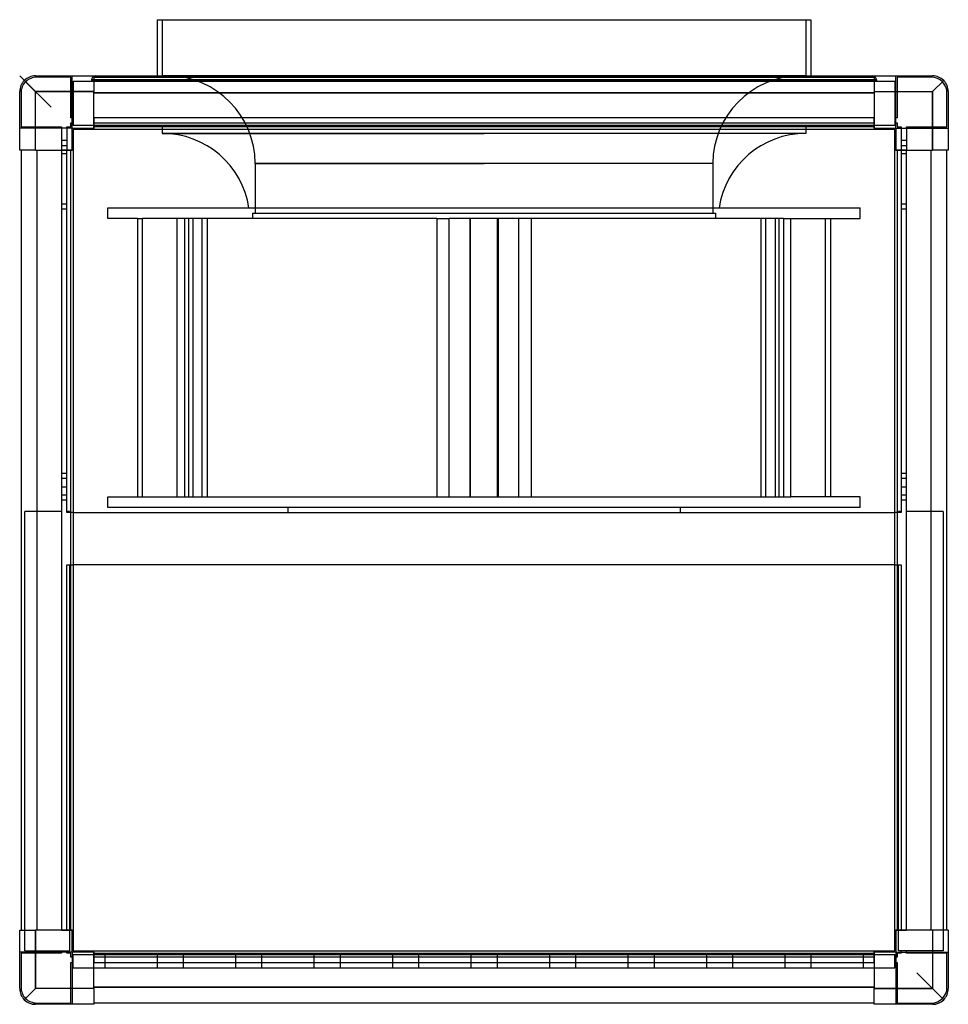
# Model space of a CAD drawing. Header units: millimetres. Extents: x -355 to 355, y -355 to 398.
import ezdxf

# ---------------------------------------------------------------- set-up
doc = ezdxf.new("R2010")
doc.units = ezdxf.units.MM
doc.layers.add('HIDDEN', color=7, linetype='Continuous')
doc.layers.add('THICK', color=7, linetype='Continuous')

msp = doc.modelspace()

# ---------------------------------------------------------------- linework, layer by layer
at = {"layer": 'HIDDEN'}
for p, q in [((-246, 398), (-246, 355)), ((246, 398), (246, 355)), ((-355, 355), (-343, 343)), ((-343, 355), (-343, 355)), ((-343, 355), (-343, 355)), ((-342, 354), (-342, 354)), ((-316, 354), (-342, 354)), ((-316, 354), (-316, 354)), ((-316, 323), (-316, 354)), ((-315, 355), (-315, 355)), ((-315, 315), (-315, 355)), ((-315, 355), (-315, 355)), ((-298.2, 355), (-298.2, 355)), ((-298.2, 355), (-298.2, 355)), ((-298.2, 354), (-298.2, 354)), ((-298.2, 354), (-298.2, 354)), ((0, 355), (-246, 355)), ((246, 355), (0, 355)), ((298.2, 355), (298.2, 355)), ((298.2, 355), (298.2, 355)), ((298.2, 354), (298.2, 354)), ((298.2, 354), (298.2, 354)), ((315, 355), (315, 355)), ((315, 355), (315, 355)), ((315, 315), (315, 355)), ((316, 354), (316, 354)), ((342, 354), (316, 354)), ((316, 354), (316, 323)), ((342, 354), (342, 354)), ((343, 355), (343, 355)), ((343, 355), (343, 355)), ((-314, 351), (314, 351)), ((-314, 351), (-314, 317)), ((-314, 351), (-314, 351)), ((0, 352), (-300, 352)), ((-300, 352), (0, 352)), ((-300, 352), (-300, 351)), ((300, 352), (0, 352)), ((0, 352), (300, 352)), ((300, 352), (300, 351)), ((314, 351), (314, 351)), ((314, 351), (314, 317)), ((351.49, 351.49), (343, 343)), ((-355, 343), (-355, 343)), ((-355, 343), (-355, 343)), ((-354, 342), (-354, 342)), ((-354, 342), (-354, 316)), ((-343, 298.2), (-343, 343)), ((-343, 343), (-298.2, 343)), ((298.2, 342), (-298.2, 342)), ((298.2, 343), (343, 343)), ((343, 343), (343, 298.2)), ((354, 342), (354, 342)), ((354, 316), (354, 342)), ((355, 343), (355, 343)), ((355, 343), (355, 343)), ((-316, 323), (-316, 323)), ((-315, 323), (-316, 323)), ((-316, 319), (-315, 319)), ((-316, 319), (-316, 319)), ((-316, 316), (-316, 319)), ((-315, 323), (-314, 323)), ((-314, 319), (-315, 319)), ((-314, 323), (-314, 323)), ((-314, 319), (-314, 319)), ((314, 317), (-314, 317)), ((-314, 317), (-314, 317)), ((-298.2, 323), (-298.2, 323)), ((-298.2, 323), (-298.2, 319)), ((-298.2, 323), (-298.2, 323)), ((-298.2, 323), (-298.2, 323)), ((298.2, 323), (-298.2, 323)), ((-298.2, 323), (-298.2, 323)), ((-298.2, 319), (-298.2, 319)), ((-298.2, 319), (-298.2, 319)), ((-298.2, 319), (-298.2, 319)), ((-298.2, 319), (298.2, 319)), ((-298.2, 319), (-298.2, 319)), ((-298.2, 319), (-298.2, 316)), ((-246, 317), (-246, 311)), ((246, 317), (246, 311)), ((298.2, 323), (298.2, 323)), ((298.2, 323), (298.2, 323)), ((298.2, 323), (298.2, 323)), ((298.2, 323), (298.2, 323)), ((298.2, 319), (298.2, 323)), ((298.2, 319), (298.2, 319)), ((298.2, 319), (298.2, 319)), ((298.2, 319), (298.2, 319)), ((298.2, 319), (298.2, 319)), ((298.2, 316), (298.2, 319)), ((314, 323), (314, 323)), ((314, 323), (315, 323)), ((314, 319), (314, 319)), ((315, 319), (314, 319)), ((314, 317), (314, 317)), ((316, 323), (315, 323)), ((315, 319), (316, 319)), ((316, 323), (316, 323)), ((316, 319), (316, 319)), ((316, 319), (316, 316)), ((-355, 315), (-355, 315)), ((-315, 315), (-355, 315)), ((-355, 315), (-355, 315)), ((-354, 316), (-354, 316)), ((-354, 316), (-323, 316)), ((-323, 316), (-323, 315)), ((-323, 316), (-323, 316)), ((-323, 315), (-323, 298.2)), ((-319, 316), (-319, 316)), ((-319, 315), (-319, 316)), ((-319, 316), (-316, 316)), ((-319, 315), (-319, 298.2)), ((-316, 316), (-316, 316)), ((-315, 315), (-315, 315)), ((-315, 315), (-315, 315)), ((-315, 315), (-315, 315)), ((-315, 315), (-315, 315)), ((-314, 314), (-314, 314)), ((-314, 314), (-314, 314)), ((-298.2, 316), (-298.2, 315)), ((-298.2, 316), (-298.2, 316)), ((-298.2, 316), (-298.2, 316)), ((-298.2, 316), (-298.2, 316)), ((-298.2, 316), (-298.2, 316)), ((-298.2, 315), (-298.2, 315)), ((-298.2, 315), (-298.2, 315)), ((-298.2, 315), (-298.2, 315)), ((-298.2, 315), (-298.2, 315)), ((-298.2, 315), (-298.2, 315)), ((-298.2, 315), (-298.2, 315)), ((-298.2, 314), (-298.2, 314)), ((-298.2, 314), (-298.2, 314)), ((0, 311), (-246, 311)), ((-246, 311), (0, 311)), ((246, 311), (0, 311)), ((298.2, 315), (298.2, 316)), ((298.2, 316), (298.2, 316)), ((298.2, 316), (298.2, 316)), ((298.2, 316), (298.2, 316)), ((298.2, 316), (298.2, 316)), ((298.2, 315), (298.2, 315)), ((298.2, 315), (298.2, 315)), ((298.2, 315), (298.2, 315)), ((298.2, 315), (298.2, 315)), ((298.2, 315), (298.2, 315)), ((298.2, 315), (298.2, 315)), ((298.2, 314), (298.2, 314)), ((298.2, 314), (298.2, 314)), ((314, 314), (314, 314)), ((314, 314), (314, 314)), ((315, 315), (355, 315)), ((315, 315), (315, 315)), ((315, 315), (315, 315)), ((315, 315), (315, 315)), ((315, 315), (315, 315)), ((316, 316), (316, 316)), ((316, 316), (319, 316)), ((319, 316), (319, 315)), ((319, 316), (319, 316)), ((319, 315), (319, 298.2)), ((323, 316), (323, 316)), ((323, 315), (323, 316)), ((323, 316), (354, 316)), ((323, 315), (323, 298.2)), ((354, 316), (354, 316)), ((355, 315), (355, 315)), ((355, 315), (355, 315)), ((-319, 305.5), (-323, 305.5)), ((-319, 305.5), (-323, 305.5)), ((-319, 305.5), (-323, 305.5)), ((-319, 305.5), (-323, 305.5)), ((-319, 301.5), (-323, 301.5)), ((-319, 301.5), (-323, 301.5)), ((-319, 301.5), (-323, 301.5)), ((-319, 301.5), (-323, 301.5)), ((323, 305.5), (319, 305.5)), ((323, 305.5), (319, 305.5)), ((323, 305.5), (319, 305.5)), ((323, 305.5), (319, 305.5)), ((323, 301.5), (319, 301.5)), ((323, 301.5), (319, 301.5)), ((323, 301.5), (319, 301.5)), ((323, 301.5), (319, 301.5)), ((-355, 298.2), (-355, 298.2)), ((-355, 298.2), (-355, 298.2)), ((-354, 298.2), (-354, 298.2)), ((-354, 298.2), (-354, 298.2)), ((-342, 298.2), (-342, -298.2)), ((-323, 298.2), (-323, -298.2)), ((-323, 298.2), (-323, 298.2)), ((-323, 298.2), (-323, 298.2)), ((-323, 298.2), (-323, 298.2)), ((-323, 298.2), (-323, 298.2)), ((-319, 298.2), (-323, 298.2)), ((-319, 295.5), (-323, 295.5)), ((-323, 295.5), (-323, 295.5)), ((-319, 21), (-319, 298.2)), ((-316, 298.2), (-319, 298.2)), ((-319, 298.2), (-319, 298.2)), ((-319, 298.2), (-319, 298.2)), ((-319, 298.2), (-319, 298.2)), ((-319, 298.2), (-319, 298.2)), ((-319, 295.5), (-319, 295.5)), ((-315, 298.2), (-316, 298.2)), ((-316, 298.2), (-316, 298.2)), ((-316, 298.2), (-316, 298.2)), ((-316, 298.2), (-316, 298.2)), ((-316, 298.2), (-316, 298.2)), ((-315, 298.2), (-315, 298.2)), ((-315, 298.2), (-315, 298.2)), ((-315, 298.2), (-315, 298.2)), ((-315, 298.2), (-315, 298.2)), ((-315, 298.2), (-315, 298.2)), ((-315, 298.2), (-315, 298.2)), ((-314, 298.2), (-314, 298.2)), ((-314, 298.2), (-314, 298.2)), ((314, 298.2), (314, 298.2)), ((314, 298.2), (314, 298.2)), ((316, 298.2), (315, 298.2)), ((315, 298.2), (315, 298.2)), ((315, 298.2), (315, 298.2)), ((315, 298.2), (315, 298.2)), ((315, 298.2), (315, 298.2)), ((315, 298.2), (315, 298.2)), ((315, 298.2), (315, 298.2)), ((316, 298.2), (316, 298.2)), ((319, 298.2), (316, 298.2)), ((316, 298.2), (316, 298.2)), ((316, 298.2), (316, 298.2)), ((316, 298.2), (316, 298.2)), ((323, 298.2), (319, 298.2)), ((319, 298.2), (319, 21)), ((319, 298.2), (319, 298.2)), ((319, 298.2), (319, 298.2)), ((319, 298.2), (319, 298.2)), ((319, 298.2), (319, 298.2)), ((323, 295.5), (319, 295.5)), ((319, 295.5), (319, 295.5)), ((323, 298.2), (323, 298.2)), ((323, 298.2), (323, 298.2)), ((323, 298.2), (323, 298.2)), ((323, 298.2), (323, 298.2)), ((323, -298.2), (323, 298.2)), ((323, 295.5), (323, 295.5)), ((342, -298.2), (342, 298.2)), ((354, 298.2), (354, 298.2)), ((354, 298.2), (354, 298.2)), ((355, 298.2), (355, 298.2)), ((355, 298.2), (355, 298.2)), ((0, 288.01), (-175, 288.01)), ((-175, 288.01), (0, 288.01)), ((-175, 288.01), (-175, 250)), ((175, 288.01), (0, 288.01)), ((175, 288.01), (175, 250)), ((-319, 257), (-323, 257)), ((-319, 257), (-323, 257)), ((323, 257), (319, 257)), ((323, 257), (319, 257)), ((-319, 253), (-323, 253)), ((-319, 253), (-323, 253)), ((-287.5, 254), (0, 254)), ((-287.5, 246), (-287.5, 254)), ((-177, 250), (0, 250)), ((-177, 250), (-177, 246)), ((0, 254), (287.5, 254)), ((0, 250), (177, 250)), ((177, 250), (177, 246)), ((287.5, 246), (287.5, 254)), ((323, 253), (319, 253)), ((323, 253), (319, 253)), ((-265, 246), (-287.5, 246)), ((-265, 246), (-265, 33)), ((-265, 246), (-260.54, 246)), ((-261.19, 33), (-261.19, 246)), ((-35.94, 246), (-261.19, 246)), ((-234.65, 33), (-234.65, 246)), ((-229.06, 246), (-229.06, 33)), ((-225.75, 33), (-225.75, 246)), ((-222.64, 246), (-222.64, 33)), ((-215.48, 33), (-215.48, 246)), ((-211.74, 246), (-211.74, 33)), ((-35.94, 246), (-35.94, 33)), ((-35.94, 246), (-26.54, 246)), ((-26.54, 33), (-26.54, 246)), ((0, 246), (-26.54, 246)), ((-10.9, 246), (-10.9, 33)), ((-10.28, 33), (-10.28, 246)), ((229.06, 246), (0, 246)), ((10.28, 33), (10.28, 246)), ((10.9, 246), (10.9, 33)), ((26.54, 33), (26.54, 246)), ((35.94, 246), (35.94, 33)), ((211.74, 246), (211.74, 33)), ((215.48, 33), (215.48, 246)), ((222.64, 246), (222.64, 33)), ((225.75, 33), (225.75, 246)), ((229.06, 246), (234.65, 246)), ((229.06, 246), (229.06, 33)), ((234.65, 246), (287.5, 246)), ((234.65, 33), (234.65, 246)), ((261.19, 33), (261.19, 246)), ((265, 246), (265, 33)), ((-319, 51), (-323, 51)), ((-319, 51), (-323, 51)), ((-319, 47), (-323, 47)), ((-319, 47), (-323, 47)), ((323, 51), (319, 51)), ((323, 51), (319, 51)), ((323, 47), (319, 47)), ((323, 47), (319, 47)), ((-323, 40.5), (-323, 40.5)), ((-319, 40.5), (-323, 40.5)), ((-319, 40.5), (-319, 40.5)), ((319, 40.5), (319, 40.5)), ((323, 40.5), (319, 40.5)), ((323, 40.5), (323, 40.5)), ((-319, 34.5), (-323, 34.5)), ((-319, 34.5), (-323, 34.5)), ((-319, 34.5), (-323, 34.5)), ((-319, 34.5), (-323, 34.5)), ((-319, 30.5), (-323, 30.5)), ((-319, 30.5), (-323, 30.5)), ((-319, 30.5), (-323, 30.5)), ((-319, 30.5), (-323, 30.5)), ((-287.5, 33), (-265, 33)), ((-287.5, 25), (-287.5, 33)), ((-265, 33), (-260.54, 33)), ((-261.19, 33), (-35.94, 33)), ((-35.94, 33), (-26.54, 33)), ((-26.54, 33), (0, 33)), ((0, 33), (229.06, 33)), ((229.06, 33), (234.65, 33)), ((287.5, 33), (234.65, 33)), ((287.5, 25), (287.5, 33)), ((323, 34.5), (319, 34.5)), ((323, 34.5), (319, 34.5)), ((323, 34.5), (319, 34.5)), ((323, 34.5), (319, 34.5)), ((323, 30.5), (319, 30.5)), ((323, 30.5), (319, 30.5)), ((323, 30.5), (319, 30.5)), ((323, 30.5), (319, 30.5)), ((0, 25), (-287.5, 25)), ((-150, 25), (-150, 21)), ((287.5, 25), (0, 25)), ((150, 25), (150, 21)), ((-323, 22), (-351, 22)), ((-351, 22), (-351, 22)), ((-351, -314), (-351, 22)), ((-323, 22), (-323, 22)), ((-319, 22), (-319, 22)), ((-317, 22), (-319, 22)), ((-319, 21), (-319, 21)), ((-319, 21), (-319, 21)), ((-316, 21), (-319, 21)), ((-317, 22), (-317, 22)), ((-317, 22), (-317, 21)), ((-317, 21), (-317, 21)), ((-316, 21), (-316, 21)), ((-316, 21), (-316, 21)), ((-314, 21), (-316, 21)), ((-314, 21), (-314, 21)), ((-314, 21), (314, 21)), ((-314, 21), (-314, 21)), ((314, 21), (314, 21)), ((314, 21), (314, 21)), ((316, 21), (314, 21)), ((316, 21), (316, 21)), ((319, 21), (316, 21)), ((316, 21), (316, 21)), ((319, 22), (317, 22)), ((317, 22), (317, 22)), ((317, 21), (317, 22)), ((317, 21), (317, 21)), ((319, 22), (319, 22)), ((319, 21), (319, 21)), ((319, 21), (319, 21)), ((351, 22), (323, 22)), ((323, 22), (323, 22)), ((351, 22), (351, -314)), ((351, 22), (351, 22)), ((-319, -19), (-316, -19)), ((-319, -19), (-319, -19)), ((-319, -19), (-319, -19)), ((-319, -298.2), (-319, -19)), ((-317, -19), (-317, -19)), ((-317, -19), (-317, -314)), ((-316, -19), (-314, -19)), ((-316, -19), (-316, -19)), ((-316, -19), (-316, -19)), ((-314, -19), (-314, -19)), ((314, -19), (-314, -19)), ((-314, -19), (-314, -19)), ((314, -19), (314, -19)), ((314, -19), (316, -19)), ((314, -19), (314, -19)), ((316, -19), (316, -19)), ((316, -19), (319, -19)), ((316, -19), (316, -19)), ((317, -19), (317, -19)), ((317, -314), (317, -19)), ((319, -19), (319, -19)), ((319, -19), (319, -19)), ((319, -19), (319, -298.2)), ((-355, -298.2), (-355, -298.2)), ((-355, -298.2), (-355, -298.2)), ((-354, -298.2), (-354, -298.2)), ((-354, -298.2), (-354, -298.2)), ((-343, -343), (-343, -298.2)), ((-323, -298.2), (-323, -298.2)), ((-323, -298.2), (-323, -298.2)), ((-323, -298.2), (-323, -298.2)), ((-323, -298.2), (-323, -298.2)), ((-323, -298.2), (-319, -298.2)), ((-319, -298.2), (-319, -298.2)), ((-319, -298.2), (-316, -298.2)), ((-319, -298.2), (-319, -298.2)), ((-319, -298.2), (-319, -298.2)), ((-319, -298.2), (-319, -298.2)), ((-316, -298.2), (-316, -298.2)), ((-316, -298.2), (-315, -298.2)), ((-316, -298.2), (-316, -298.2)), ((-316, -298.2), (-316, -298.2)), ((-316, -298.2), (-316, -298.2)), ((-315, -298.2), (-315, -298.2)), ((-315, -298.2), (-315, -298.2)), ((-315, -298.2), (-315, -298.2)), ((-315, -298.2), (-315, -298.2)), ((-315, -298.2), (-315, -298.2)), ((-315, -298.2), (-315, -298.2)), ((-314, -298.2), (-314, -298.2)), ((-314, -298.2), (-314, -298.2)), ((314, -298.2), (314, -298.2)), ((314, -298.2), (314, -298.2)), ((315, -298.2), (315, -298.2)), ((315, -298.2), (316, -298.2)), ((315, -298.2), (315, -298.2)), ((315, -298.2), (315, -298.2)), ((315, -298.2), (315, -298.2)), ((315, -298.2), (315, -298.2)), ((315, -298.2), (315, -298.2)), ((316, -298.2), (316, -298.2)), ((316, -298.2), (319, -298.2)), ((316, -298.2), (316, -298.2)), ((316, -298.2), (316, -298.2)), ((316, -298.2), (316, -298.2)), ((319, -298.2), (319, -298.2)), ((319, -298.2), (323, -298.2)), ((319, -298.2), (319, -298.2)), ((319, -298.2), (319, -298.2)), ((319, -298.2), (319, -298.2)), ((323, -298.2), (323, -298.2)), ((323, -298.2), (323, -298.2)), ((323, -298.2), (323, -298.2)), ((323, -298.2), (323, -298.2)), ((343, -298.2), (343, -343)), ((354, -298.2), (354, -298.2)), ((354, -298.2), (354, -298.2)), ((355, -298.2), (355, -298.2)), ((355, -298.2), (355, -298.2)), ((-355, -315), (-355, -315)), ((-315, -315), (-355, -315)), ((-355, -315), (-355, -315)), ((-354, -316), (-354, -316)), ((-354, -316), (-354, -342)), ((-323, -316), (-354, -316)), ((-351, -314), (-351, -314)), ((-351, -314), (-317, -314)), ((-323, -314), (-323, -314)), ((-323, -315), (-323, -314)), ((-323, -315), (-323, -316)), ((-323, -316), (-323, -316)), ((-319, -314), (-319, -314)), ((-319, -315), (-319, -314)), ((-319, -316), (-319, -315)), ((-319, -316), (-319, -316)), ((-316, -316), (-319, -316)), ((-317, -314), (-317, -314)), ((-316, -316), (-316, -316)), ((-316, -319), (-316, -316)), ((-315, -315), (-315, -355)), ((-315, -315), (-315, -315)), ((-315, -315), (-315, -315)), ((-315, -315), (-315, -315)), ((-315, -315), (-315, -315)), ((-314, -314), (-314, -314)), ((-314, -314), (-314, -314)), ((-298.2, -314), (-298.2, -314)), ((-298.2, -314), (-298.2, -314)), ((-298.2, -315), (-298.2, -315)), ((-298.2, -315), (-298.2, -315)), ((-298.2, -315), (-298.2, -316)), ((-298.2, -315), (-298.2, -315)), ((-298.2, -315), (-298.2, -315)), ((-298.2, -315), (-298.2, -315)), ((-298.2, -315), (-298.2, -315)), ((-298.2, -316), (-298.2, -316)), ((-298.2, -316), (-298.2, -319)), ((-298.2, -316), (-298.2, -316)), ((-298.2, -316), (-298.2, -316)), ((-298.2, -316), (-298.2, -316)), ((298.2, -314), (298.2, -314)), ((298.2, -314), (298.2, -314)), ((298.2, -316), (298.2, -315)), ((298.2, -315), (298.2, -315)), ((298.2, -315), (298.2, -315)), ((298.2, -315), (298.2, -315)), ((298.2, -315), (298.2, -315)), ((298.2, -315), (298.2, -315)), ((298.2, -315), (298.2, -315)), ((298.2, -316), (298.2, -316)), ((298.2, -319), (298.2, -316)), ((298.2, -316), (298.2, -316)), ((298.2, -316), (298.2, -316)), ((298.2, -316), (298.2, -316)), ((314, -314), (314, -314)), ((314, -314), (314, -314)), ((315, -315), (355, -315)), ((315, -315), (315, -315)), ((315, -315), (315, -315)), ((315, -315), (315, -355)), ((315, -315), (315, -315)), ((315, -315), (315, -315)), ((316, -316), (316, -316)), ((319, -316), (316, -316)), ((316, -316), (316, -319)), ((351, -314), (317, -314)), ((317, -314), (317, -314)), ((319, -314), (319, -314)), ((319, -315), (319, -314)), ((319, -315), (319, -316)), ((319, -316), (319, -316)), ((323, -314), (323, -314)), ((323, -315), (323, -314)), ((323, -316), (323, -315)), ((323, -316), (323, -316)), ((354, -316), (323, -316)), ((351, -314), (351, -314)), ((354, -316), (354, -316)), ((354, -342), (354, -316)), ((355, -315), (355, -315)), ((355, -315), (355, -315)), ((-316, -319), (-316, -319)), ((-315, -319), (-316, -319)), ((-316, -323), (-315, -323)), ((-316, -323), (-316, -323)), ((-316, -354), (-316, -323)), ((-315, -319), (-314, -319)), ((-314, -323), (-315, -323)), ((-314, -327), (-314, -317)), ((-314, -317), (-314, -317)), ((-314, -317), (314, -317)), ((-314, -319), (-314, -319)), ((-314, -323), (-314, -323)), ((-298.2, -319), (-298.2, -319)), ((-298.2, -319), (-298.2, -319)), ((298.2, -319), (-298.2, -319)), ((-298.2, -319), (-298.2, -319)), ((-298.2, -319), (-298.2, -319)), ((-298.2, -319), (-298.2, -323)), ((-298.2, -323), (-298.2, -323)), ((-298.2, -323), (-298.2, -323)), ((-298.2, -323), (-298.2, -323)), ((-298.2, -323), (298.2, -323)), ((-298.2, -323), (-298.2, -323)), ((-290, -317), (-290, -327)), ((-290, -317), (-290, -317)), ((-290, -317), (-290, -317)), ((-290, -317), (-290, -317)), ((-290, -317), (-290, -317)), ((-290, -317), (-290, -317)), ((-290, -317), (-290, -317)), ((-290, -317), (-290, -317)), ((-290, -317), (-290, -317)), ((-290, -317), (-290, -317)), ((-290, -317), (-290, -317)), ((-250, -317), (-250, -327)), ((-250, -317), (-250, -317)), ((-250, -317), (-250, -317)), ((-250, -317), (-250, -317)), ((-250, -317), (-250, -317)), ((-250, -317), (-250, -317)), ((-250, -317), (-250, -317)), ((-250, -317), (-250, -317)), ((-250, -317), (-250, -317)), ((-250, -317), (-250, -317)), ((-250, -317), (-250, -317)), ((-230, -317), (-230, -327)), ((-230, -317), (-230, -317)), ((-230, -317), (-230, -317)), ((-230, -317), (-230, -317)), ((-230, -317), (-230, -317)), ((-230, -317), (-230, -317)), ((-230, -317), (-230, -317)), ((-230, -317), (-230, -317)), ((-230, -317), (-230, -317)), ((-230, -317), (-230, -317)), ((-230, -317), (-230, -317)), ((-190, -317), (-190, -327)), ((-190, -317), (-190, -317)), ((-190, -317), (-190, -317)), ((-190, -317), (-190, -317)), ((-190, -317), (-190, -317)), ((-190, -317), (-190, -317)), ((-190, -317), (-190, -317)), ((-190, -317), (-190, -317)), ((-190, -317), (-190, -317)), ((-190, -317), (-190, -317)), ((-190, -317), (-190, -317)), ((-170, -317), (-170, -327)), ((-170, -317), (-170, -317)), ((-170, -317), (-170, -317)), ((-170, -317), (-170, -317)), ((-170, -317), (-170, -317)), ((-170, -317), (-170, -317)), ((-170, -317), (-170, -317)), ((-170, -317), (-170, -317)), ((-170, -317), (-170, -317)), ((-170, -317), (-170, -317)), ((-170, -317), (-170, -317)), ((-130, -317), (-130, -327)), ((-130, -317), (-130, -317)), ((-130, -317), (-130, -317)), ((-130, -317), (-130, -317)), ((-130, -317), (-130, -317)), ((-130, -317), (-130, -317)), ((-130, -317), (-130, -317)), ((-130, -317), (-130, -317)), ((-130, -317), (-130, -317)), ((-130, -317), (-130, -317)), ((-130, -317), (-130, -317)), ((-110, -317), (-110, -327)), ((-110, -317), (-110, -317)), ((-110, -317), (-110, -317)), ((-110, -317), (-110, -317)), ((-110, -317), (-110, -317)), ((-110, -317), (-110, -317)), ((-110, -317), (-110, -317)), ((-110, -317), (-110, -317)), ((-110, -317), (-110, -317)), ((-110, -317), (-110, -317)), ((-110, -317), (-110, -317)), ((-70, -317), (-70, -327)), ((-70, -317), (-70, -317)), ((-70, -317), (-70, -317)), ((-70, -317), (-70, -317)), ((-70, -317), (-70, -317)), ((-70, -317), (-70, -317)), ((-70, -317), (-70, -317)), ((-70, -317), (-70, -317)), ((-70, -317), (-70, -317)), ((-70, -317), (-70, -317)), ((-70, -317), (-70, -317)), ((-50, -317), (-50, -327)), ((-50, -317), (-50, -317)), ((-50, -317), (-50, -317)), ((-50, -317), (-50, -317)), ((-50, -317), (-50, -317)), ((-50, -317), (-50, -317)), ((-50, -317), (-50, -317)), ((-50, -317), (-50, -317)), ((-50, -317), (-50, -317)), ((-50, -317), (-50, -317)), ((-50, -317), (-50, -317)), ((-10, -317), (-10, -327)), ((-10, -317), (-10, -317)), ((-10, -317), (-10, -317)), ((-10, -317), (-10, -317)), ((-10, -317), (-10, -317)), ((-10, -317), (-10, -317)), ((-10, -317), (-10, -317)), ((-10, -317), (-10, -317)), ((-10, -317), (-10, -317)), ((-10, -317), (-10, -317)), ((-10, -317), (-10, -317)), ((10, -317), (10, -327)), ((10, -317), (10, -317)), ((10, -317), (10, -317)), ((10, -317), (10, -317)), ((10, -317), (10, -317)), ((10, -317), (10, -317)), ((10, -317), (10, -317)), ((10, -317), (10, -317)), ((10, -317), (10, -317)), ((10, -317), (10, -317)), ((10, -317), (10, -317)), ((50, -317), (50, -327)), ((50, -317), (50, -317)), ((50, -317), (50, -317)), ((50, -317), (50, -317)), ((50, -317), (50, -317)), ((50, -317), (50, -317)), ((50, -317), (50, -317)), ((50, -317), (50, -317)), ((50, -317), (50, -317)), ((50, -317), (50, -317)), ((50, -317), (50, -317)), ((70, -317), (70, -327)), ((70, -317), (70, -317)), ((70, -317), (70, -317)), ((70, -317), (70, -317)), ((70, -317), (70, -317)), ((70, -317), (70, -317)), ((70, -317), (70, -317)), ((70, -317), (70, -317)), ((70, -317), (70, -317)), ((70, -317), (70, -317)), ((70, -317), (70, -317)), ((110, -317), (110, -327)), ((110, -317), (110, -317)), ((110, -317), (110, -317)), ((110, -317), (110, -317)), ((110, -317), (110, -317)), ((110, -317), (110, -317)), ((110, -317), (110, -317)), ((110, -317), (110, -317)), ((110, -317), (110, -317)), ((110, -317), (110, -317)), ((110, -317), (110, -317)), ((130, -317), (130, -327)), ((130, -317), (130, -317)), ((130, -317), (130, -317)), ((130, -317), (130, -317)), ((130, -317), (130, -317)), ((130, -317), (130, -317)), ((130, -317), (130, -317)), ((130, -317), (130, -317)), ((130, -317), (130, -317)), ((130, -317), (130, -317)), ((130, -317), (130, -317)), ((170, -317), (170, -327)), ((170, -317), (170, -317)), ((170, -317), (170, -317)), ((170, -317), (170, -317)), ((170, -317), (170, -317)), ((170, -317), (170, -317)), ((170, -317), (170, -317)), ((170, -317), (170, -317)), ((170, -317), (170, -317)), ((170, -317), (170, -317)), ((170, -317), (170, -317)), ((190, -317), (190, -327)), ((190, -317), (190, -317)), ((190, -317), (190, -317)), ((190, -317), (190, -317)), ((190, -317), (190, -317)), ((190, -317), (190, -317)), ((190, -317), (190, -317)), ((190, -317), (190, -317)), ((190, -317), (190, -317)), ((190, -317), (190, -317)), ((190, -317), (190, -317)), ((230, -317), (230, -327)), ((230, -317), (230, -317)), ((230, -317), (230, -317)), ((230, -317), (230, -317)), ((230, -317), (230, -317)), ((230, -317), (230, -317)), ((230, -317), (230, -317)), ((230, -317), (230, -317)), ((230, -317), (230, -317)), ((230, -317), (230, -317)), ((230, -317), (230, -317)), ((250, -317), (250, -327)), ((250, -317), (250, -317)), ((250, -317), (250, -317)), ((250, -317), (250, -317)), ((250, -317), (250, -317)), ((250, -317), (250, -317)), ((250, -317), (250, -317)), ((250, -317), (250, -317)), ((250, -317), (250, -317)), ((250, -317), (250, -317)), ((250, -317), (250, -317)), ((290, -317), (290, -327)), ((290, -317), (290, -317)), ((290, -317), (290, -317)), ((290, -317), (290, -317)), ((290, -317), (290, -317)), ((290, -317), (290, -317)), ((290, -317), (290, -317)), ((290, -317), (290, -317)), ((290, -317), (290, -317)), ((290, -317), (290, -317)), ((290, -317), (290, -317)), ((298.2, -319), (298.2, -319)), ((298.2, -319), (298.2, -319)), ((298.2, -323), (298.2, -319)), ((298.2, -319), (298.2, -319)), ((298.2, -319), (298.2, -319)), ((298.2, -323), (298.2, -323)), ((298.2, -323), (298.2, -323)), ((298.2, -323), (298.2, -323)), ((298.2, -323), (298.2, -323)), ((314, -327), (314, -317)), ((314, -317), (314, -317)), ((314, -319), (314, -319)), ((314, -319), (315, -319)), ((314, -323), (314, -323)), ((315, -323), (314, -323)), ((316, -319), (315, -319)), ((315, -323), (316, -323)), ((316, -319), (316, -319)), ((316, -323), (316, -323)), ((316, -323), (316, -354)), ((-314, -327), (-314, -327)), ((-314, -327), (314, -327)), ((-290, -327), (-290, -327)), ((-290, -327), (-290, -327)), ((-290, -327), (-290, -327)), ((-290, -327), (-290, -327)), ((-290, -327), (-290, -327)), ((-290, -327), (-290, -327)), ((-290, -327), (-290, -327)), ((-290, -327), (-290, -327)), ((-290, -327), (-290, -327)), ((-290, -327), (-290, -327)), ((-250, -327), (-250, -327)), ((-250, -327), (-250, -327)), ((-250, -327), (-250, -327)), ((-250, -327), (-250, -327)), ((-250, -327), (-250, -327)), ((-250, -327), (-250, -327)), ((-250, -327), (-250, -327)), ((-250, -327), (-250, -327)), ((-250, -327), (-250, -327)), ((-250, -327), (-250, -327)), ((-230, -327), (-230, -327)), ((-230, -327), (-230, -327)), ((-230, -327), (-230, -327)), ((-230, -327), (-230, -327)), ((-230, -327), (-230, -327)), ((-230, -327), (-230, -327)), ((-230, -327), (-230, -327)), ((-230, -327), (-230, -327)), ((-230, -327), (-230, -327)), ((-230, -327), (-230, -327)), ((-190, -327), (-190, -327)), ((-190, -327), (-190, -327)), ((-190, -327), (-190, -327)), ((-190, -327), (-190, -327)), ((-190, -327), (-190, -327)), ((-190, -327), (-190, -327)), ((-190, -327), (-190, -327)), ((-190, -327), (-190, -327)), ((-190, -327), (-190, -327)), ((-190, -327), (-190, -327)), ((-170, -327), (-170, -327)), ((-170, -327), (-170, -327)), ((-170, -327), (-170, -327)), ((-170, -327), (-170, -327)), ((-170, -327), (-170, -327)), ((-170, -327), (-170, -327)), ((-170, -327), (-170, -327)), ((-170, -327), (-170, -327)), ((-170, -327), (-170, -327)), ((-170, -327), (-170, -327)), ((-130, -327), (-130, -327)), ((-130, -327), (-130, -327)), ((-130, -327), (-130, -327)), ((-130, -327), (-130, -327)), ((-130, -327), (-130, -327)), ((-130, -327), (-130, -327)), ((-130, -327), (-130, -327)), ((-130, -327), (-130, -327)), ((-130, -327), (-130, -327)), ((-130, -327), (-130, -327)), ((-110, -327), (-110, -327)), ((-110, -327), (-110, -327)), ((-110, -327), (-110, -327)), ((-110, -327), (-110, -327)), ((-110, -327), (-110, -327)), ((-110, -327), (-110, -327)), ((-110, -327), (-110, -327)), ((-110, -327), (-110, -327)), ((-110, -327), (-110, -327)), ((-110, -327), (-110, -327)), ((-70, -327), (-70, -327)), ((-70, -327), (-70, -327)), ((-70, -327), (-70, -327)), ((-70, -327), (-70, -327)), ((-70, -327), (-70, -327)), ((-70, -327), (-70, -327)), ((-70, -327), (-70, -327)), ((-70, -327), (-70, -327)), ((-70, -327), (-70, -327)), ((-70, -327), (-70, -327)), ((-50, -327), (-50, -327)), ((-50, -327), (-50, -327)), ((-50, -327), (-50, -327)), ((-50, -327), (-50, -327)), ((-50, -327), (-50, -327)), ((-50, -327), (-50, -327)), ((-50, -327), (-50, -327)), ((-50, -327), (-50, -327)), ((-50, -327), (-50, -327)), ((-50, -327), (-50, -327)), ((-10, -327), (-10, -327)), ((-10, -327), (-10, -327)), ((-10, -327), (-10, -327)), ((-10, -327), (-10, -327)), ((-10, -327), (-10, -327)), ((-10, -327), (-10, -327)), ((-10, -327), (-10, -327)), ((-10, -327), (-10, -327)), ((-10, -327), (-10, -327)), ((-10, -327), (-10, -327)), ((10, -327), (10, -327)), ((10, -327), (10, -327)), ((10, -327), (10, -327)), ((10, -327), (10, -327)), ((10, -327), (10, -327)), ((10, -327), (10, -327)), ((10, -327), (10, -327)), ((10, -327), (10, -327)), ((10, -327), (10, -327)), ((10, -327), (10, -327)), ((50, -327), (50, -327)), ((50, -327), (50, -327)), ((50, -327), (50, -327)), ((50, -327), (50, -327)), ((50, -327), (50, -327)), ((50, -327), (50, -327)), ((50, -327), (50, -327)), ((50, -327), (50, -327)), ((50, -327), (50, -327)), ((50, -327), (50, -327)), ((70, -327), (70, -327)), ((70, -327), (70, -327)), ((70, -327), (70, -327)), ((70, -327), (70, -327)), ((70, -327), (70, -327)), ((70, -327), (70, -327)), ((70, -327), (70, -327)), ((70, -327), (70, -327)), ((70, -327), (70, -327)), ((70, -327), (70, -327)), ((110, -327), (110, -327)), ((110, -327), (110, -327)), ((110, -327), (110, -327)), ((110, -327), (110, -327)), ((110, -327), (110, -327)), ((110, -327), (110, -327)), ((110, -327), (110, -327)), ((110, -327), (110, -327)), ((110, -327), (110, -327)), ((110, -327), (110, -327)), ((130, -327), (130, -327)), ((130, -327), (130, -327)), ((130, -327), (130, -327)), ((130, -327), (130, -327)), ((130, -327), (130, -327)), ((130, -327), (130, -327)), ((130, -327), (130, -327)), ((130, -327), (130, -327)), ((130, -327), (130, -327)), ((130, -327), (130, -327)), ((170, -327), (170, -327)), ((170, -327), (170, -327)), ((170, -327), (170, -327)), ((170, -327), (170, -327)), ((170, -327), (170, -327)), ((170, -327), (170, -327)), ((170, -327), (170, -327)), ((170, -327), (170, -327)), ((170, -327), (170, -327)), ((170, -327), (170, -327)), ((190, -327), (190, -327)), ((190, -327), (190, -327)), ((190, -327), (190, -327)), ((190, -327), (190, -327)), ((190, -327), (190, -327)), ((190, -327), (190, -327)), ((190, -327), (190, -327)), ((190, -327), (190, -327)), ((190, -327), (190, -327)), ((190, -327), (190, -327)), ((230, -327), (230, -327)), ((230, -327), (230, -327)), ((230, -327), (230, -327)), ((230, -327), (230, -327)), ((230, -327), (230, -327)), ((230, -327), (230, -327)), ((230, -327), (230, -327)), ((230, -327), (230, -327)), ((230, -327), (230, -327)), ((230, -327), (230, -327)), ((250, -327), (250, -327)), ((250, -327), (250, -327)), ((250, -327), (250, -327)), ((250, -327), (250, -327)), ((250, -327), (250, -327)), ((250, -327), (250, -327)), ((250, -327), (250, -327)), ((250, -327), (250, -327)), ((250, -327), (250, -327)), ((250, -327), (250, -327)), ((290, -327), (290, -327)), ((290, -327), (290, -327)), ((290, -327), (290, -327)), ((290, -327), (290, -327)), ((290, -327), (290, -327)), ((290, -327), (290, -327)), ((290, -327), (290, -327)), ((290, -327), (290, -327)), ((290, -327), (290, -327)), ((290, -327), (290, -327)), ((314, -327), (314, -327)), ((351.49, -351.49), (331, -331)), ((-355, -343), (-355, -343)), ((-355, -343), (-355, -343)), ((-354, -342), (-354, -342)), ((-351.49, -351.49), (-343, -343)), ((-298.2, -343), (-343, -343)), ((-298.2, -342), (298.2, -342)), ((343, -343), (298.2, -343)), ((354, -342), (354, -342)), ((355, -343), (355, -343)), ((355, -343), (355, -343)), ((-343, -355), (-343, -355)), ((-343, -355), (-343, -355)), ((-342, -354), (-342, -354)), ((-342, -354), (-316, -354)), ((-316, -354), (-316, -354)), ((-315, -355), (-315, -355)), ((-315, -355), (-315, -355)), ((-298.2, -354), (-298.2, -354)), ((-298.2, -354), (-298.2, -354)), ((-298.2, -355), (-298.2, -355)), ((-298.2, -355), (-298.2, -355)), ((298.2, -354), (298.2, -354)), ((298.2, -354), (298.2, -354)), ((298.2, -355), (298.2, -355)), ((298.2, -355), (298.2, -355)), ((315, -355), (315, -355)), ((315, -355), (315, -355)), ((316, -354), (342, -354)), ((316, -354), (316, -354)), ((342, -354), (342, -354)), ((343, -355), (343, -355)), ((343, -355), (343, -355))]:
    msp.add_line(p, q, dxfattribs=at)
for centre, radius, start, end in [((-342, 342), 12, 89.99998, 180.00002), ((-297, 352), 3, 113.5784, 180.00002), ((-242, 288.01), 67, 0, 89.01008), ((242, 288.01), 67, 90.98994, 180.00002), ((297, 352), 3, 0, 66.42156), ((342, 342), 12, 0, 89.99998), ((-246, 244), 67, 8.58371, 89.99998), ((246, 244), 67, 89.99998, 171.41631), ((-342, -342), 12, 180.00002, 270.00002), ((342, -342), 12, 270.00002, 0)]:
    msp.add_arc(centre, radius, start, end, dxfattribs=at)
at = {"layer": 'THICK'}
for p, q in [((-250, 398), (0, 398)), ((-250, 398), (-250, 355)), ((0, 398), (250, 398)), ((250, 398), (250, 355)), ((-343, 355), (-298.2, 355)), ((-298.2, 355), (-298.2, 343)), ((-298.2, 354), (298.2, 354)), ((-297, 355), (297, 355)), ((298.2, 355), (298.2, 343)), ((298.2, 355), (343, 355)), ((-351.49, 351.49), (-331, 331)), ((343, 343), (351.49, 351.49)), ((-355, 298.2), (-355, 343)), ((-343, 298.2), (-343, 343)), ((-298.2, 343), (-343, 343)), ((-298.2, 315), (-298.2, 343)), ((-298.2, 342), (298.2, 342)), ((298.2, 343), (298.2, 315)), ((298.2, 343), (343, 343)), ((343, 298.2), (343, 343)), ((355, 343), (355, 298.2)), ((-315, 298.2), (-315, 315)), ((-315, 315), (-298.2, 315)), ((314, 314), (-314, 314)), ((-314, 314), (-314, -314)), ((298.2, 316), (-298.2, 316)), ((-298.2, 315), (-298.2, 314)), ((298.2, 315), (298.2, 314)), ((298.2, 315), (315, 315)), ((314, -314), (314, 314)), ((315, 315), (315, 298.2)), ((-343, 298.2), (-355, 298.2)), ((-354, 298.2), (-354, -298.2)), ((-343, 298.2), (-315, 298.2)), ((-342, 298.2), (-342, -298.2)), ((-316, -298.2), (-316, 298.2)), ((-314, 298.2), (-315, 298.2)), ((315, 298.2), (314, 298.2)), ((315, 298.2), (343, 298.2)), ((316, 298.2), (316, -298.2)), ((342, -298.2), (342, 298.2)), ((355, 298.2), (343, 298.2)), ((354, -298.2), (354, 298.2)), ((-355, -298.2), (-343, -298.2)), ((-355, -343), (-355, -298.2)), ((-315, -298.2), (-343, -298.2)), ((-343, -298.2), (-343, -343)), ((-315, -298.2), (-314, -298.2)), ((-315, -315), (-315, -298.2)), ((314, -298.2), (315, -298.2)), ((343, -298.2), (315, -298.2)), ((315, -298.2), (315, -315)), ((355, -298.2), (343, -298.2)), ((343, -298.2), (343, -343)), ((355, -298.2), (355, -343)), ((-298.2, -315), (-315, -315)), ((-314, -314), (314, -314)), ((-298.2, -315), (-298.2, -314)), ((-298.2, -343), (-298.2, -315)), ((-298.2, -316), (298.2, -316)), ((298.2, -315), (298.2, -314)), ((298.2, -315), (298.2, -343)), ((315, -315), (298.2, -315)), ((-343, -343), (-351.49, -351.49)), ((-298.2, -343), (-343, -343)), ((298.2, -342), (-298.2, -342)), ((-298.2, -343), (-298.2, -355)), ((298.2, -355), (298.2, -343)), ((298.2, -343), (343, -343)), ((343, -343), (351.49, -351.49)), ((-298.2, -355), (-343, -355)), ((298.2, -354), (-298.2, -354)), ((343, -355), (298.2, -355))]:
    msp.add_line(p, q, dxfattribs=at)
for centre, start, end in [((-297, 352), 89.99998, 113.5784), ((297, 352), 66.42156, 89.99998)]:
    msp.add_arc(centre, 3, start, end, dxfattribs=at)
for centre, major_axis, start_param, end_param in [((-343, 343), (-12, 0), -1.570796, -0.785398), ((343, 343), (12, 0), 0.785398, 1.570796), ((-343, 343), (0, 12), 0.785398, 1.570796), ((343, 343), (0, 12), -1.570796, -0.785398), ((-343, -343), (0, -12), -1.570796, -0.785398), ((343, -343), (0, -12), 0.785398, 1.570796), ((-343, -343), (-12, 0), 0.785398, 1.570796), ((343, -343), (12, 0), -1.570796, -0.785398)]:
    msp.add_ellipse(centre, major_axis=major_axis, ratio=1, start_param=start_param, end_param=end_param, dxfattribs=at)

doc.saveas('drawing.dxf')
